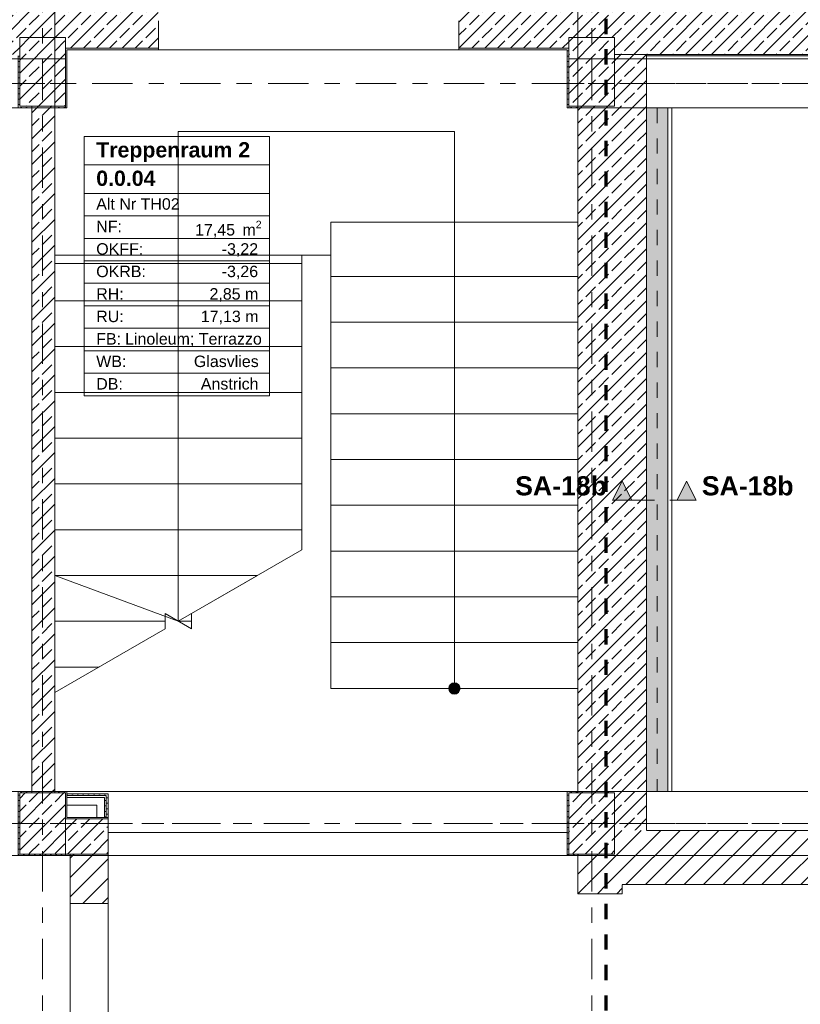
# Model space of a CAD drawing. Header units: metres. Extents: x -3.6 to 84.5, y -11 to 16.8.
# Tile 8 of 34: x 11.2 to 16.3, y 7.1 to 13.6. Entities that reach past the tile are written whole.
import ezdxf

# ---------------------------------------------------------------- set-up
doc = ezdxf.new("R2010")
doc.units = ezdxf.units.M
doc.header["$MEASUREMENT"] = 0
for name, pattern in [('Achse', [0.2, 0.1, -0.05, 0, -0.05]), ('Punktlinie eng', [0.0375, 0.0125, -0.025]), ('Schnittlinie', [0.3, 0.15, -0.075, 0, -0.075]), ('Strichlinie doppelt', [0.546806, 0.264583, -0.105833, 0.070556, -0.105833]), ('Strichlinie eng', [0.115, 0.075, -0.04]), ('Wipeout_Contour', [1, 0, -1])]:
    doc.linetypes.add(name, pattern=pattern)
for name, color, linetype in [('203 - Marker.Schnitt - Ausbaudetail SA', 7, 'Continuous'), ('301 - Elemente.Linie', 7, 'Continuous'), ('401 - Zone.Raum_ Raumbegrenzung_ Whg.', 7, 'Continuous'), ('451 - Universal.Achsen Raster', 7, 'Continuous'), ('604 - Struktur.Wand Aussen', 7, 'Continuous'), ('605 - Struktur.Wand Innen', 7, 'Continuous'), ('606 - Struktur.Wand Innen Ausbau', 7, 'Continuous'), ('607 - Struktur.Stütze', 7, 'Continuous'), ('608 - Struktur.Träger', 7, 'Continuous'), ('610 - Struktur.Treppe_ Rampe', 7, 'Continuous'), ('612 - Struktur.Stahlbau', 7, 'Continuous'), ('Neubau_612 - Struktur.Stahlbau', 7, 'Continuous'), ('Neubau_653 - Abdeckung.TB Verkofferung', 7, 'Continuous')]:
    doc.layers.add(name, color=color, linetype=linetype)
doc.styles.add('ERSTELLTER_STIL_1', font='txt')
doc.styles.add('ERSTELLTER_STIL_2', font='txt')
pattern_1 = [(45, (0, 0), (-0.01767767, 0.01767767), [0, -0.025])]
pattern_2 = [(45, (0, 0), (-0.0848528, 0.0848528), []), (45, (-0.04243, 0.04243), (-0.0848528, 0.0848528), [0.09, -0.03])]
pattern_3 = [(45, (0, 0), (-0.0636396, 0.0636396), [])]

msp = doc.modelspace()

# ---------------------------------------------------------------- hatches: boundary and pattern name
at = {"layer": '203 - Marker.Schnitt - Ausbaudetail SA', "linetype": 'Continuous', "lineweight": 0, "true_color": 0x000000}
for points in [[(15.0675, 10.4185), (15.1925, 10.4185), (15.13, 10.5435)], [(15.6146, 10.4185), (15.5521, 10.5435), (15.4896, 10.4185)]]:
    msp.add_hatch(color=18, dxfattribs=at).paths.add_polyline_path(points)
at = {"layer": '604 - Struktur.Wand Aussen', "linetype": 'Continuous', "lineweight": 0, "true_color": 0x000000}
h = msp.add_hatch(dxfattribs=at)
h.set_pattern_fill('Beton__Stahlbeton_0001', color=18, style=0, pattern_type=2)
h.set_pattern_definition(pattern_2)
h.paths.add_polyline_path([(11.48, 13.695), (0.405, 13.695), (0.405, 13.45), (0.68, 13.45), (0.68, 13.34), (3.98, 13.34), (3.98, 13.45), (4.28, 13.45), (4.28, 13.34), (7.58, 13.34), (7.58, 13.45), (7.88, 13.45), (7.88, 13.34), (11.18, 13.34), (11.18, 13.45), (11.48, 13.45)])
h = msp.add_hatch(dxfattribs=at)
h.set_pattern_fill('Beton__Stahlbeton_0001', color=18, style=0, pattern_type=2)
h.set_pattern_definition(pattern_2)
h.paths.add_polyline_path([(12.09, 13.695), (11.48, 13.695), (11.48, 13.38), (12.09, 13.38)])
h = msp.add_hatch(dxfattribs=at)
h.set_pattern_fill('Beton__Stahlbeton_0001', color=18, style=0, pattern_type=2)
h.set_pattern_definition(pattern_2)
h.paths.add_polyline_path([(14.06, 13.695), (14.06, 13.38), (14.78, 13.38), (14.78, 13.45), (14.93, 13.45), (14.93, 13.695)])
h = msp.add_hatch(dxfattribs=at)
h.set_pattern_fill('Beton__Stahlbeton_0001', color=18, style=0, pattern_type=2)
h.set_pattern_definition(pattern_2)
h.paths.add_polyline_path([(14.93, 13.45), (15.08, 13.45), (15.08, 13.34), (18.38, 13.34), (18.38, 13.45), (18.68, 13.45), (18.68, 13.34), (21.98, 13.34), (21.98, 13.45), (22.13, 13.45), (22.13, 13.695), (14.93, 13.695)])
h = msp.add_hatch(dxfattribs=at)
h.set_pattern_fill('Gips_0001', color=18, style=0, pattern_type=2)
h.set_pattern_definition(pattern_1)
h.paths.add_polyline_path([(11.49, 13.37), (12.09, 13.37), (12.09, 13.38), (11.49, 13.38)])
h = msp.add_hatch(dxfattribs=at)
h.set_pattern_fill('Gips_0001', color=18, style=0, pattern_type=2)
h.set_pattern_definition(pattern_1)
h.paths.add_polyline_path([(14.77, 13.38), (14.06, 13.38), (14.06, 13.37), (14.77, 13.37)])
h = msp.add_hatch(dxfattribs=at)
h.set_pattern_fill('Gips_0001', color=18, style=0, pattern_type=2)
h.set_pattern_definition(pattern_1)
h.paths.add_polyline_path([(15.29, 13.34), (15.29, 13.33), (18.37, 13.33), (18.37, 13.34)])
at = {"layer": '605 - Struktur.Wand Innen', "linetype": 'Continuous', "lineweight": 0, "true_color": 0x000000}
h = msp.add_hatch(dxfattribs=at)
h.set_pattern_fill('Beton__Stahlbeton_0001', color=18, style=0, pattern_type=2)
h.set_pattern_definition(pattern_2)
h.paths.add_polyline_path([(14.84, 8.5), (15.08, 8.5), (15.08, 8.255), (15.29, 8.255), (15.29, 13.33), (15.08, 13.33), (15.08, 13), (14.84, 13)])
h = msp.add_hatch(dxfattribs=at)
h.set_pattern_fill('Beton__Stahlbeton_0001', color=18, style=0, pattern_type=2)
h.set_pattern_definition(pattern_2)
h.paths.add_polyline_path([(15.29, 13.34), (15.08, 13.34), (15.08, 13.33), (15.29, 13.33)])
h = msp.add_hatch(dxfattribs=at)
h.set_pattern_fill('Beton__Stahlbeton_0001', color=18, style=0, pattern_type=2)
h.set_pattern_definition(pattern_2)
h.paths.add_polyline_path([(11.26, 8.5), (11.41, 8.5), (11.41, 13), (11.26, 13)])
h = msp.add_hatch(dxfattribs=at)
h.set_pattern_fill('Gips_0001', color=18, style=0, pattern_type=2)
h.set_pattern_definition(pattern_1)
h.paths.add_polyline_path([(11.49, 8.33), (11.75, 8.33), (11.76, 8.34), (11.49, 8.34)])
h = msp.add_hatch(dxfattribs=at)
h.set_pattern_fill('Gips_0001', color=18, style=0, pattern_type=2)
h.set_pattern_definition(pattern_1)
h.paths.add_polyline_path([(11.75, 8.33), (11.76, 8.33), (11.76, 8.34)])
at = {"layer": '606 - Struktur.Wand Innen Ausbau', "linetype": 'Continuous', "lineweight": 0, "true_color": 0x000000}
h = msp.add_hatch(dxfattribs=at)
h.set_pattern_fill('Gips_0001', color=18, style=0, pattern_type=2)
h.set_pattern_definition(pattern_1)
h.paths.add_polyline_path([(11.7475, 8.495), (11.49, 8.495), (11.49, 8.4825), (11.7475, 8.4825)])
h = msp.add_hatch(dxfattribs=at)
h.set_pattern_fill('Gips_0001', color=18, style=0, pattern_type=2)
h.set_pattern_definition(pattern_1)
h.paths.add_polyline_path([(11.735, 8.4825), (11.49, 8.4825), (11.49, 8.47), (11.735, 8.47)])
h = msp.add_hatch(dxfattribs=at)
h.set_pattern_fill('Gips_0001', color=18, style=0, pattern_type=2)
h.set_pattern_definition(pattern_1)
h.paths.add_polyline_path([(11.735, 8.47), (11.7475, 8.47), (11.7475, 8.4825)])
h = msp.add_hatch(dxfattribs=at)
h.set_pattern_fill('Gips_0001', color=18, style=0, pattern_type=2)
h.set_pattern_definition(pattern_1)
h.paths.add_polyline_path([(11.735, 8.47), (11.7475, 8.4825), (11.735, 8.4825)])
h = msp.add_hatch(dxfattribs=at)
h.set_pattern_fill('Gips_0001', color=18, style=0, pattern_type=2)
h.set_pattern_definition(pattern_1)
h.paths.add_polyline_path([(11.735, 8.47), (11.735, 8.34), (11.7475, 8.34), (11.7475, 8.47)])
h = msp.add_hatch(dxfattribs=at)
h.set_pattern_fill('Gips_0001', color=18, style=0, pattern_type=2)
h.set_pattern_definition(pattern_1)
h.paths.add_polyline_path([(11.7475, 8.4825), (11.76, 8.4825), (11.76, 8.495)])
h = msp.add_hatch(dxfattribs=at)
h.set_pattern_fill('Gips_0001', color=18, style=0, pattern_type=2)
h.set_pattern_definition(pattern_1)
h.paths.add_polyline_path([(11.7475, 8.4825), (11.76, 8.495), (11.7475, 8.495)])
h = msp.add_hatch(dxfattribs=at)
h.set_pattern_fill('Gips_0001', color=18, style=0, pattern_type=2)
h.set_pattern_definition(pattern_1)
h.paths.add_polyline_path([(11.7475, 8.4825), (11.7475, 8.34), (11.76, 8.34), (11.76, 8.4825)])
at = {"layer": '607 - Struktur.Stütze', "linetype": 'Continuous', "lineweight": 0, "true_color": 0x000000}
h = msp.add_hatch(dxfattribs=at)
h.set_pattern_fill('Beton__Stahlbeton_0001', color=18, style=0, pattern_type=2)
h.set_pattern_definition(pattern_2)
h.paths.add_polyline_path([(11.18, 13), (11.48, 13), (11.48, 13.45), (11.18, 13.45)])
h = msp.add_hatch(dxfattribs=at)
h.set_pattern_fill('Beton__Stahlbeton_0001', color=18, style=0, pattern_type=2)
h.set_pattern_definition(pattern_2)
h.paths.add_polyline_path([(14.78, 13), (15.08, 13), (15.08, 13.45), (14.78, 13.45)])
h = msp.add_hatch(dxfattribs=at)
h.set_pattern_fill('Gips_0001', color=18, style=0, pattern_type=2)
h.set_pattern_definition(pattern_1)
h.paths.add_polyline_path([(11.41, 12.99), (11.49, 12.99), (11.49, 13.37), (11.48, 13.37), (11.48, 13.34), (11.48, 13.33), (11.48, 13), (11.41, 13)])
h = msp.add_hatch(dxfattribs=at)
h.set_pattern_fill('Gips_0001', color=18, style=0, pattern_type=2)
h.set_pattern_definition(pattern_1)
h.paths.add_polyline_path([(11.48, 13.37), (11.49, 13.37), (11.49, 13.38), (11.48, 13.38)])
h = msp.add_hatch(dxfattribs=at)
h.set_pattern_fill('Gips_0001', color=18, style=0, pattern_type=2)
h.set_pattern_definition(pattern_1)
h.paths.add_polyline_path([(14.77, 13.38), (14.77, 13.37), (14.78, 13.37), (14.78, 13.38)])
h = msp.add_hatch(dxfattribs=at)
h.set_pattern_fill('Gips_0001', color=18, style=0, pattern_type=2)
h.set_pattern_definition(pattern_1)
h.paths.add_polyline_path([(14.78, 13.37), (14.77, 13.37), (14.77, 12.99), (14.84, 12.99), (14.84, 13), (14.78, 13)])
h = msp.add_hatch(dxfattribs=at)
h.set_pattern_fill('Gips_0001', color=18, style=0, pattern_type=2)
h.set_pattern_definition(pattern_1)
h.paths.add_polyline_path([(11.17, 13.34), (11.17, 13.33), (11.18, 13.33), (11.18, 13.34)])
h = msp.add_hatch(dxfattribs=at)
h.set_pattern_fill('Gips_0001', color=18, style=0, pattern_type=2)
h.set_pattern_definition(pattern_1)
h.paths.add_polyline_path([(11.17, 13.33), (11.17, 12.99), (11.26, 12.99), (11.26, 13), (11.18, 13), (11.18, 13.33)])
h = msp.add_hatch(dxfattribs=at)
h.set_pattern_fill('Gips_0001', color=18, style=0, pattern_type=2)
h.set_pattern_definition(pattern_1)
h.paths.add_polyline_path([(11.41, 8.51), (11.41, 8.5), (11.48, 8.5), (11.48, 8.34), (11.49, 8.34), (11.49, 8.51)])
h = msp.add_hatch(dxfattribs=at)
h.set_pattern_fill('Gips_0001', color=18, style=0, pattern_type=2)
h.set_pattern_definition(pattern_1)
h.paths.add_polyline_path([(11.49, 8.34), (11.48, 8.34), (11.48, 8.33), (11.49, 8.33)])
at = {"layer": '610 - Struktur.Treppe_ Rampe', "linetype": 'Continuous', "lineweight": 0, "true_color": 0x000000}
msp.add_hatch(color=18, dxfattribs=at).paths.add_polyline_path([(14.0675, 9.185, 1), (13.9925, 9.185, 1)])
at = {"layer": '612 - Struktur.Stahlbau', "linetype": 'Continuous', "lineweight": 0, "true_color": 0x30307f}
msp.add_hatch(color=177, dxfattribs=at).paths.add_polyline_path([(15.29, 12.99), (15.43, 12.99), (15.43, 8.51), (15.29, 8.51)])

# ---------------------------------------------------------------- linework, layer by layer
at = {"layer": '203 - Marker.Schnitt - Ausbaudetail SA', "color": 7, "linetype": 'Schnittlinie', "lineweight": 13}
msp.add_line((15.1925, 10.4185), (15.4896, 10.4185), dxfattribs=at)
at = {"layer": '203 - Marker.Schnitt - Ausbaudetail SA', "color": 7, "linetype": 'Continuous', "lineweight": 13, "flags": 128}
for points in [[(15.0675, 10.4185), (15.1925, 10.4185), (15.13, 10.5435)], [(15.6146, 10.4185), (15.4896, 10.4185), (15.5521, 10.5435)]]:
    msp.add_lwpolyline(points, close=True, dxfattribs=at)
at = {"layer": '401 - Zone.Raum_ Raumbegrenzung_ Whg.', "color": 7, "linetype": 'Continuous', "lineweight": 9}
for p, q in [((12.8169, 12.8024), (11.6031, 12.8024)), ((11.6031, 12.8024), (11.6031, 11.1033)), ((11.6031, 12.8024), (12.8169, 12.8024)), ((11.6031, 12.6158), (11.6031, 12.8024)), ((12.8169, 11.1033), (12.8169, 12.8024)), ((12.8169, 12.8024), (12.8169, 12.6158)), ((12.8169, 12.6158), (11.6031, 12.6158)), ((11.6031, 12.6158), (12.8169, 12.6158)), ((11.6031, 12.4292), (11.6031, 12.6158)), ((12.8169, 12.6158), (12.8169, 12.4292)), ((12.8169, 12.4292), (11.6031, 12.4292)), ((11.6031, 12.4292), (12.8169, 12.4292)), ((11.6031, 12.2819), (11.6031, 12.4292)), ((12.8169, 12.4292), (12.8169, 12.2819)), ((12.8169, 12.2819), (11.6031, 12.2819)), ((11.6031, 12.2819), (12.8169, 12.2819)), ((11.6031, 12.1346), (11.6031, 12.2819)), ((12.8169, 12.2819), (12.8169, 12.1346)), ((12.8169, 12.1346), (11.6031, 12.1346)), ((11.6031, 12.1346), (12.8169, 12.1346)), ((11.6031, 11.9873), (11.6031, 12.1346)), ((12.8169, 12.1346), (12.8169, 11.9873)), ((12.8169, 11.9873), (11.6031, 11.9873)), ((11.6031, 11.9873), (12.8169, 11.9873)), ((11.6031, 11.8399), (11.6031, 11.9873)), ((12.8169, 11.9873), (12.8169, 11.8399)), ((12.8169, 11.8399), (11.6031, 11.8399)), ((11.6031, 11.8399), (12.8169, 11.8399)), ((11.6031, 11.6926), (11.6031, 11.8399)), ((12.8169, 11.8399), (12.8169, 11.6926)), ((12.8169, 11.6926), (11.6031, 11.6926)), ((11.6031, 11.6926), (12.8169, 11.6926)), ((11.6031, 11.5453), (11.6031, 11.6926)), ((12.8169, 11.6926), (12.8169, 11.5453)), ((12.8169, 11.5453), (11.6031, 11.5453)), ((11.6031, 11.5453), (12.8169, 11.5453)), ((11.6031, 11.398), (11.6031, 11.5453)), ((12.8169, 11.5453), (12.8169, 11.398)), ((12.8169, 11.398), (11.6031, 11.398)), ((11.6031, 11.398), (12.8169, 11.398)), ((11.6031, 11.2506), (11.6031, 11.398)), ((12.8169, 11.398), (12.8169, 11.2506)), ((12.8169, 11.2506), (11.6031, 11.2506)), ((11.6031, 11.2506), (12.8169, 11.2506)), ((11.6031, 11.1033), (11.6031, 11.2506)), ((12.8169, 11.2506), (12.8169, 11.1033)), ((11.6031, 11.1033), (12.8169, 11.1033)), ((12.8169, 11.1033), (11.6031, 11.1033))]:
    msp.add_line(p, q, dxfattribs=at)
at = {"layer": '451 - Universal.Achsen Raster', "color": 160, "linetype": 'Strichlinie doppelt', "lineweight": 9, "true_color": 0x3232ff}
for p, q in [((11.33, -10.585), (11.33, 16.355)), ((64.935, 13.15), (-3.175, 13.15)), ((64.935, 8.3), (-3.175, 8.3))]:
    msp.add_line(p, q, dxfattribs=at)
at = {"layer": '604 - Struktur.Wand Aussen', "color": 7, "linetype": 'Continuous', "lineweight": 18}
for p, q in [((11.48, 13.38), (12.09, 13.38)), ((14.06, 13.38), (14.78, 13.38)), ((15.29, 13.33), (15.29, 13.34)), ((15.29, 13.33), (15.29, 13.34))]:
    msp.add_line(p, q, dxfattribs=at)
at = {"layer": '604 - Struktur.Wand Aussen', "color": 7, "linetype": 'Continuous', "lineweight": 13}
for p, q in [((12.09, 13.37), (14.06, 13.37)), ((15.29, 13.34), (15.08, 13.34)), ((15.29, 13.34), (15.08, 13.34)), ((15.29, 13.34), (18.38, 13.34))]:
    msp.add_line(p, q, dxfattribs=at)
at = {"layer": '604 - Struktur.Wand Aussen', "color": 7, "linetype": 'Continuous', "lineweight": 13, "flags": 128}
for points in [[(11.49, 13.37), (12.09, 13.37)], [(14.06, 13.37), (14.77, 13.37)]]:
    msp.add_lwpolyline(points, dxfattribs=at)
at = {"layer": '604 - Struktur.Wand Aussen', "color": 7, "linetype": 'Continuous', "lineweight": 5, "flags": 128}
msp.add_lwpolyline([(15.29, 13.33), (18.37, 13.33)], dxfattribs=at)
at = {"layer": '605 - Struktur.Wand Innen', "color": 7, "linetype": 'Continuous', "lineweight": 18}
for q in [(11.48, 8.33), (11.76, 8.33)]:
    msp.add_line((11.75, 8.33), q, dxfattribs=at)
at = {"layer": '605 - Struktur.Wand Innen', "color": 7, "linetype": 'Continuous', "lineweight": 18, "flags": 128}
for points in [[(15.29, 8.255), (15.29, 13.33)], [(11.26, 13), (11.26, 8.5)], [(11.41, 8.5), (11.41, 13)], [(14.84, 13), (14.84, 8.5)]]:
    msp.add_lwpolyline(points, dxfattribs=at)
at = {"layer": '605 - Struktur.Wand Innen', "color": 7, "linetype": 'Continuous', "lineweight": 13, "flags": 128}
for points in [[(11.76, 8.34), (11.49, 8.34)], [(11.76, 8.34), (11.76, 8.33)]]:
    msp.add_lwpolyline(points, dxfattribs=at)
at = {"layer": '606 - Struktur.Wand Innen Ausbau', "color": 7, "linetype": 'Continuous', "lineweight": 5}
for p, q in [((11.735, 8.4825), (11.49, 8.4825)), ((11.685, 8.47), (11.49, 8.47)), ((11.735, 8.47), (11.685, 8.47)), ((11.7475, 8.4825), (11.735, 8.4825)), ((11.735, 8.42), (11.735, 8.47)), ((11.735, 8.42), (11.735, 8.47)), ((11.7475, 8.47), (11.7475, 8.4825)), ((11.7475, 8.34), (11.7475, 8.47)), ((11.735, 8.34), (11.735, 8.42))]:
    msp.add_line(p, q, dxfattribs=at)
at = {"layer": '606 - Struktur.Wand Innen Ausbau', "color": 7, "linetype": 'Continuous', "lineweight": 5, "flags": 128}
for points in [[(11.76, 8.495), (11.49, 8.495)], [(11.76, 8.495), (11.76, 8.4825)], [(11.76, 8.34), (11.76, 8.4825)], [(11.49, 8.42), (11.685, 8.42)], [(11.685, 8.42), (11.685, 8.34)], [(11.735, 8.34), (11.685, 8.34)], [(11.7475, 8.34), (11.735, 8.34)], [(11.76, 8.34), (11.7475, 8.34)]]:
    msp.add_lwpolyline(points, dxfattribs=at)
at = {"layer": '607 - Struktur.Stütze', "color": 7, "linetype": 'Continuous', "lineweight": 13, "flags": 128}
for points in [[(11.18, 13), (11.48, 13), (11.48, 13.45), (11.18, 13.45)], [(14.78, 13), (15.08, 13), (15.08, 13.45), (14.78, 13.45)]]:
    msp.add_lwpolyline(points, close=True, dxfattribs=at)
at = {"layer": '607 - Struktur.Stütze', "color": 7, "linetype": 'Continuous', "lineweight": 5, "flags": 128}
for points in [[(11.41, 12.99), (11.49, 12.99), (11.49, 13.37)], [(14.77, 13.37), (14.77, 12.99), (14.84, 12.99)], [(11.17, 13.33), (11.17, 12.99), (11.26, 12.99)], [(11.49, 8.34), (11.49, 8.51), (11.41, 8.51)]]:
    msp.add_lwpolyline(points, dxfattribs=at)
at = {"layer": '608 - Struktur.Träger', "color": 7, "linetype": 'Continuous', "lineweight": 13}
for p, q in [((0.38, 13.31), (11.48, 13.31)), ((11.48, 12.99), (11.48, 13.31)), ((14.78, 13.31), (47.48, 13.31)), ((14.78, 12.99), (14.78, 13.31)), ((0.38, 12.99), (11.48, 12.99)), ((14.78, 12.99), (47.48, 12.99)), ((0.38, 8.51), (61.88, 8.51))]:
    msp.add_line(p, q, dxfattribs=at)
at = {"layer": '608 - Struktur.Träger', "color": 7, "linetype": 'Achse', "lineweight": 9}
for p, q in [((0.38, 13.15), (11.48, 13.15)), ((14.78, 13.15), (47.48, 13.15)), ((0.38, 8.3), (61.88, 8.3))]:
    msp.add_line(p, q, dxfattribs=at)
at = {"layer": '610 - Struktur.Treppe_ Rampe', "color": 7, "linetype": 'Continuous', "lineweight": 18}
for p, q in [((11.41, 13.645), (11.41, 12.025)), ((14.84, 11.885), (14.84, 13.645)), ((14.03, 12.835), (12.22, 12.835)), ((12.22, 12.835), (12.22, 12.025)), ((14.03, 11.885), (14.03, 12.835)), ((11.41, 12.025), (13.03, 12.025)), ((11.41, 12.025), (11.41, 11.725)), ((13.03, 12.025), (11.41, 12.025)), ((12.22, 12.025), (12.22, 9.625)), ((13.03, 12.025), (13.22, 12.025)), ((13.03, 11.725), (13.03, 12.025)), ((13.22, 12.025), (13.22, 11.885)), ((14.84, 11.885), (13.22, 11.885)), ((13.22, 11.885), (13.22, 11.585)), ((13.22, 11.885), (14.84, 11.885)), ((14.03, 9.485), (14.03, 11.885)), ((14.84, 11.585), (14.84, 11.885)), ((11.41, 11.725), (13.03, 11.725)), ((13.03, 11.725), (11.41, 11.725)), ((11.41, 11.725), (11.41, 11.425)), ((13.03, 11.425), (13.03, 11.725)), ((14.84, 11.585), (13.22, 11.585)), ((13.22, 11.585), (13.22, 11.285)), ((13.22, 11.585), (14.84, 11.585)), ((14.84, 11.285), (14.84, 11.585)), ((11.41, 11.425), (13.03, 11.425)), ((13.03, 11.425), (11.41, 11.425)), ((11.41, 11.425), (11.41, 11.125)), ((13.03, 11.125), (13.03, 11.425)), ((14.84, 11.285), (13.22, 11.285)), ((13.22, 11.285), (13.22, 10.985)), ((13.22, 11.285), (14.84, 11.285)), ((14.84, 10.985), (14.84, 11.285)), ((11.41, 11.125), (13.03, 11.125)), ((13.03, 11.125), (11.41, 11.125)), ((11.41, 11.125), (11.41, 10.825)), ((13.03, 10.825), (13.03, 11.125)), ((14.84, 10.985), (13.22, 10.985)), ((13.22, 10.985), (13.22, 10.685)), ((13.22, 10.985), (14.84, 10.985)), ((14.84, 10.685), (14.84, 10.985)), ((11.41, 10.825), (13.03, 10.825)), ((13.03, 10.825), (11.41, 10.825)), ((11.41, 10.825), (11.41, 10.525)), ((13.03, 10.525), (13.03, 10.825)), ((14.84, 10.685), (13.22, 10.685)), ((13.22, 10.685), (13.22, 10.385)), ((13.22, 10.685), (14.84, 10.685)), ((14.84, 10.385), (14.84, 10.685)), ((11.41, 10.525), (13.03, 10.525)), ((13.03, 10.525), (11.41, 10.525)), ((11.41, 10.525), (11.41, 10.225)), ((13.03, 10.225), (13.03, 10.525)), ((14.84, 10.385), (13.22, 10.385)), ((13.22, 10.385), (13.22, 10.085)), ((13.22, 10.385), (14.84, 10.385)), ((14.84, 10.085), (14.84, 10.385)), ((11.41, 10.225), (13.03, 10.225)), ((13.03, 10.225), (11.41, 10.225)), ((11.41, 10.225), (11.41, 9.925)), ((13.03, 10.0926), (13.03, 10.225)), ((13.03, 10.0926), (12.3066, 9.675)), ((14.84, 10.085), (13.22, 10.085)), ((13.22, 10.085), (13.22, 9.785)), ((13.22, 10.085), (14.84, 10.085)), ((14.84, 9.785), (14.84, 10.085)), ((11.41, 9.925), (12.7396, 9.925)), ((12.7396, 9.925), (11.41, 9.925)), ((11.41, 9.925), (11.41, 9.625)), ((11.41, 9.925), (12.22, 9.625)), ((12.22, 9.625), (12.7396, 9.925)), ((14.84, 9.785), (13.22, 9.785)), ((13.22, 9.785), (13.22, 9.485)), ((13.22, 9.785), (14.84, 9.785)), ((14.84, 9.485), (14.84, 9.785)), ((11.41, 9.625), (12.1334, 9.625)), ((12.1334, 9.625), (11.41, 9.625)), ((11.41, 9.625), (11.41, 9.325)), ((12.3066, 9.575), (12.1334, 9.675)), ((12.1334, 9.675), (12.1334, 9.575)), ((12.22, 9.625), (12.3066, 9.625)), ((12.3066, 9.625), (12.22, 9.625)), ((12.3066, 9.675), (12.3066, 9.575)), ((12.1334, 9.575), (11.41, 9.1573)), ((14.84, 9.485), (13.22, 9.485)), ((13.22, 9.485), (13.22, 9.185)), ((13.22, 9.485), (14.84, 9.485)), ((14.03, 9.185), (14.03, 9.485)), ((14.84, 9.185), (14.84, 9.485)), ((11.41, 9.325), (11.7004, 9.325)), ((11.7004, 9.325), (11.41, 9.325)), ((11.41, 9.325), (11.41, 9.1573)), ((13.22, 9.185), (14.84, 9.185))]:
    msp.add_line(p, q, dxfattribs=at)
at = {"layer": '610 - Struktur.Treppe_ Rampe', "color": 7, "linetype": 'Continuous', "lineweight": 13}
for p, q in [((11.41, 13.645), (11.41, 12.025)), ((14.84, 12.2407), (14.84, 13.645)), ((13.22, 12.2407), (13.22, 12.025)), ((14.84, 12.2407), (13.22, 12.2407)), ((14.84, 11.885), (14.84, 12.2407)), ((11.41, 12.025), (13.03, 12.025)), ((11.41, 12.025), (11.41, 9.1573)), ((13.03, 12.025), (13.22, 12.025)), ((13.03, 10.0926), (13.03, 12.025)), ((13.22, 12.025), (13.22, 11.885)), ((13.03, 11.9693), (11.41, 11.9693)), ((13.22, 11.885), (13.22, 9.185)), ((14.84, 9.185), (14.84, 11.885)), ((14.84, 9.485), (13.22, 9.485)), ((13.22, 9.185), (14.84, 9.185))]:
    msp.add_line(p, q, dxfattribs=at)
at = {"layer": '610 - Struktur.Treppe_ Rampe', "color": 7, "linetype": 'Continuous', "lineweight": 18, "flags": 128}
msp.add_lwpolyline([(14.0675, 9.185, 1), (13.9925, 9.185, 1)], format="xyb", close=True, dxfattribs=at)
at = {"layer": 'Neubau_612 - Struktur.Stahlbau', "color": 1, "linetype": 'Continuous', "lineweight": 13}
for p, q in [((15.29, 12.99), (15.29, 8.51)), ((15.29, 12.99), (15.43, 12.99)), ((15.43, 12.99), (15.43, 8.51)), ((15.29, 8.51), (15.43, 8.51))]:
    msp.add_line(p, q, dxfattribs=at)
at = {"layer": 'Neubau_612 - Struktur.Stahlbau', "color": 1, "linetype": 'Achse', "lineweight": 9}
msp.add_line((15.36, 12.99), (15.36, 8.51), dxfattribs=at)
at = {"layer": 'Neubau_653 - Abdeckung.TB Verkofferung', "color": 1, "linetype": 'Continuous', "lineweight": 9}
for p, q in [((15.29, 8.51), (15.29, 12.99)), ((15.455, 12.99), (15.29, 12.99)), ((15.455, 8.51), (15.455, 12.99)), ((15.455, 8.51), (15.29, 8.51))]:
    msp.add_line(p, q, dxfattribs=at)

# ---------------------------------------------------------------- texts
at = {"layer": '203 - Marker.Schnitt - Ausbaudetail SA', "color": 7, "lineweight": 13, "char_height": 0.125, "style": 'ERSTELLTER_STIL_1'}
for s, insert, attachment_point in [('\\A1;{\\pqr;\\pt0;\\fArial|b1|i0|c0|p38;SA-18b}', (15.03, 10.4485), 9), ('\\A1;{\\pql;\\pt0;\\fArial|b1|i0|c0|p38;SA-18b}', (15.6521, 10.4485), 7)]:
    msp.add_mtext(s, dxfattribs=dict(at, insert=insert, attachment_point=attachment_point))
at = {"layer": '401 - Zone.Raum_ Raumbegrenzung_ Whg.', "color": 7, "lineweight": 9, "attachment_point": 1}
for s, insert, char_height, style in [('\\A1;{\\pqj;\\pt0;\\fArial|b1|i0|c0|p38;}', (12.7383, 12.7877), 0.1, 'ERSTELLTER_STIL_1'), ('\\A1;{\\pqj;\\pt0;\\fArial|b1|i0|c0|p38;Treppenraum 2}', (11.6817, 12.7648), 0.1, 'ERSTELLTER_STIL_1'), ('\\A1;{\\pqj;\\pt0;\\fArial|b1|i0|c0|p38;}', (12.7383, 12.6011), 0.1, 'ERSTELLTER_STIL_1'), ('\\A1;{\\pql;\\pt0;\\fArial|b1|i0|c0|p38;0.0.04}', (11.6817, 12.5782), 0.1, 'ERSTELLTER_STIL_1'), ('\\A1;{\\pqj;\\pt0;\\fArial|b0|i0|c0|p38;Alt Nr TH02}', (11.6817, 12.3973), 0.075, 'ERSTELLTER_STIL_2'), ('\\A1;{\\pqj;\\pt0;\\fArial|b0|i0|c0|p38;}', (12.7383, 12.4145), 0.075, 'ERSTELLTER_STIL_2'), ('\\A1;{\\pqj;\\pt0;\\fArial|b0|i0|c0|p38;NF: }', (11.6817, 12.25), 0.075, 'ERSTELLTER_STIL_2'), ('\\A1;{\\pql;\\pt0,0.05;\\fArial|b0|i0|c0|p38;17,45\\fArial|b0|i0|c0|p38;\\A1{\\H.66x;\\S^  ;}\\fArial|b0|i0|c0|p38; m\\fArial|b0|i0|c0|p38;\\A1{\\H.66x;\\S2^  ;}}', (12.3298, 12.25), 0.075, 'ERSTELLTER_STIL_2'), ('\\A1;{\\pqj;\\pt0;\\fArial|b0|i0|c0|p38;OKFF: }', (11.6817, 12.1027), 0.075, 'ERSTELLTER_STIL_2'), ('\\A1;{\\pqj;\\pt0;\\fArial|b0|i0|c0|p38;-3,22}', (12.5045, 12.1027), 0.075, 'ERSTELLTER_STIL_2'), ('\\A1;{\\pqj;\\pt0;\\fArial|b0|i0|c0|p38;OKRB: }', (11.6817, 11.9554), 0.075, 'ERSTELLTER_STIL_2'), ('\\A1;{\\pqj;\\pt0;\\fArial|b0|i0|c0|p38;-3,26}', (12.5045, 11.9554), 0.075, 'ERSTELLTER_STIL_2'), ('\\A1;{\\pqj;\\pt0;\\fArial|b0|i0|c0|p38;2,85 m}', (12.4243, 11.8081), 0.075, 'ERSTELLTER_STIL_2'), ('\\A1;{\\pqj;\\pt0;\\fArial|b0|i0|c0|p38;RH: }', (11.6817, 11.8081), 0.075, 'ERSTELLTER_STIL_2'), ('\\A1;{\\pqj;\\pt0;\\fArial|b0|i0|c0|p38;RU: }', (11.6817, 11.6607), 0.075, 'ERSTELLTER_STIL_2'), ('\\A1;{\\pqj;\\pt0;\\fArial|b0|i0|c0|p38;17,13 m}', (12.3674, 11.6607), 0.075, 'ERSTELLTER_STIL_2'), ('\\A1;{\\pqj;\\pt0;\\fArial|b0|i0|c0|p38;FB: }', (11.6817, 11.5134), 0.075, 'ERSTELLTER_STIL_2'), ('\\A1;{\\pqj;\\pt0;\\fArial|b0|i0|c0|p38;Linoleum; Terrazzo}', (11.8709, 11.5134), 0.075, 'ERSTELLTER_STIL_2'), ('\\A1;{\\pqj;\\pt0;\\fArial|b0|i0|c0|p38;WB: }', (11.6817, 11.3661), 0.075, 'ERSTELLTER_STIL_2'), ('\\A1;{\\pqj;\\pt0;\\fArial|b0|i0|c0|p38;Glasvlies}', (12.3221, 11.3661), 0.075, 'ERSTELLTER_STIL_2'), ('\\A1;{\\pqj;\\pt0;\\fArial|b0|i0|c0|p38;DB: }', (11.6817, 11.2188), 0.075, 'ERSTELLTER_STIL_2'), ('\\A1;{\\pqj;\\pt0;\\fArial|b0|i0|c0|p38;Anstrich}', (12.3674, 11.2188), 0.075, 'ERSTELLTER_STIL_2')]:
    msp.add_mtext(s, dxfattribs=dict(at, insert=insert, char_height=char_height, style=style))

# ---------------------------------------------------------------- wipeouts: each hides what was drawn before it
at = {"color": 254, "linetype": 'Wipeout_Contour', "lineweight": 0, "ltscale": 42.956879}
msp.add_wipeout([(11.51, 8.09), (11.52, 8.1), (11.51, 8.1)], dxfattribs=at).dxf.layer = '605 - Struktur.Wand Innen'
at = {"color": 254, "linetype": 'Wipeout_Contour', "lineweight": 0, "ltscale": 67.72537}
msp.add_wipeout([(14.84, 7.9), (14.84, 7.84), (15.13, 7.84), (15.13, 7.9)], dxfattribs=at).dxf.layer = '605 - Struktur.Wand Innen'

# ---------------------------------------------------------------- next in the draw order: hatches: boundary and pattern name
at = {"layer": '605 - Struktur.Wand Innen', "linetype": 'Continuous', "lineweight": 0, "true_color": 0x000000}
h = msp.add_hatch(dxfattribs=at)
h.set_pattern_fill('MW_Ziegel_0001', color=18, style=0, pattern_type=2)
h.set_pattern_definition(pattern_3)
h.paths.add_polyline_path([(11.51, 8.09), (11.52, 8.1), (11.51, 8.1)])
h = msp.add_hatch(dxfattribs=at)
h.set_pattern_fill('MW_Ziegel_0001', color=18, style=0, pattern_type=2)
h.set_pattern_definition(pattern_3)
h.paths.add_polyline_path([(14.84, 7.9), (14.84, 7.84), (15.13, 7.84), (15.13, 7.9)])

# ---------------------------------------------------------------- next in the draw order: linework, layer by layer
at = {"layer": '605 - Struktur.Wand Innen', "color": 7, "linetype": 'Continuous', "lineweight": 18, "flags": 128}
for points in [[(14.84, 7.9), (14.84, 7.84)], [(15.13, 7.84), (15.13, 7.9)], [(14.84, 7.84), (15.13, 7.84)]]:
    msp.add_lwpolyline(points, dxfattribs=at)

# ---------------------------------------------------------------- next in the draw order: wipeouts: each hides what was drawn before it
at = {"color": 254, "linetype": 'Wipeout_Contour', "lineweight": 0, "ltscale": 113.188276}
msp.add_wipeout([(14.06, 13.64), (12.09, 13.64), (12.09, 13.56), (12.09, 13.37), (14.06, 13.37), (14.06, 13.56)], dxfattribs=at).dxf.layer = '604 - Struktur.Wand Aussen'

# ---------------------------------------------------------------- next in the draw order: linework, layer by layer
at = {"layer": '604 - Struktur.Wand Aussen', "color": 7, "linetype": 'Punktlinie eng', "lineweight": 13}
for p, q in [((12.09, 13.38), (12.09, 13.56)), ((14.06, 13.56), (14.06, 13.38)), ((12.09, 13.37), (12.09, 13.38)), ((14.06, 13.38), (14.06, 13.37))]:
    msp.add_line(p, q, dxfattribs=at)
at = {"layer": '604 - Struktur.Wand Aussen', "color": 7, "linetype": 'Continuous', "lineweight": 18}
for p, q in [((12.09, 13.38), (12.09, 13.56)), ((14.06, 13.56), (14.06, 13.38))]:
    msp.add_line(p, q, dxfattribs=at)
at = {"layer": '604 - Struktur.Wand Aussen', "color": 7, "linetype": 'Continuous', "lineweight": 13}
for p, q in [((12.09, 13.37), (12.09, 13.38)), ((14.06, 13.37), (12.09, 13.37)), ((14.06, 13.38), (14.06, 13.37))]:
    msp.add_line(p, q, dxfattribs=at)

# ---------------------------------------------------------------- next in the draw order: wipeouts: each hides what was drawn before it
at = {"color": 254, "linetype": 'Wipeout_Contour', "lineweight": 0, "ltscale": 71.082027}
msp.add_wipeout([(11.52, 8.1), (11.51, 8.09), (11.51, 7.775), (11.76, 7.775), (11.76, 8.1)], dxfattribs=at).dxf.layer = '605 - Struktur.Wand Innen'
at = {"color": 254, "linetype": 'Wipeout_Contour', "lineweight": 0, "ltscale": 68.313811}
msp.add_wipeout([(14.84, 7.9), (15.13, 7.9), (14.9666, 8.1), (14.84, 8.1)], dxfattribs=at).dxf.layer = '605 - Struktur.Wand Innen'

# ---------------------------------------------------------------- next in the draw order: hatches: boundary and pattern name
at = {"layer": '605 - Struktur.Wand Innen', "linetype": 'Continuous', "lineweight": 0, "true_color": 0x000000}
h = msp.add_hatch(dxfattribs=at)
h.set_pattern_fill('Beton__Stahlbeton_0001', color=18, style=0, pattern_type=2)
h.set_pattern_definition(pattern_2)
h.paths.add_polyline_path([(11.48, 8.1), (11.52, 8.1), (11.75, 8.33), (11.48, 8.33)])
h = msp.add_hatch(dxfattribs=at)
h.set_pattern_fill('Beton__Stahlbeton_0001', color=18, style=0, pattern_type=2)
h.set_pattern_definition(pattern_2)
h.paths.add_polyline_path([(11.75, 8.33), (11.52, 8.1), (11.76, 8.1), (11.76, 8.33)])
h = msp.add_hatch(dxfattribs=at)
h.set_pattern_fill('Verputz_0001', color=18, style=0, pattern_type=2)
h.set_pattern_definition([(0, (0, 0), (0, 0.08660254), [0, -0.05]), (0, (0.025, 0.0433), (0, 0.08660254), [0, -0.05])])
h.paths.add_polyline_path([(11.51, 8.1), (11.48, 8.1), (11.48, 8.09), (11.51, 8.09)])
h = msp.add_hatch(dxfattribs=at)
h.set_pattern_fill('MW_Ziegel_0001', color=18, style=0, pattern_type=2)
h.set_pattern_definition(pattern_3)
h.paths.add_polyline_path([(11.52, 8.1), (11.51, 8.09), (11.51, 7.775), (11.76, 7.775), (11.76, 8.1)])
h = msp.add_hatch(dxfattribs=at)
h.set_pattern_fill('MW_Ziegel_0001', color=18, style=0, pattern_type=2)
h.set_pattern_definition(pattern_3)
h.paths.add_polyline_path([(14.84, 7.9), (15.13, 7.9), (14.9666, 8.1), (14.84, 8.1)])
at = {"layer": '607 - Struktur.Stütze', "linetype": 'Continuous', "lineweight": 0, "true_color": 0x000000}
h = msp.add_hatch(dxfattribs=at)
h.set_pattern_fill('Gips_0001', color=18, style=0, pattern_type=2)
h.set_pattern_definition(pattern_1)
h.paths.add_polyline_path([(11.17, 8.09), (11.48, 8.09), (11.48, 8.1), (11.18, 8.1), (11.18, 8.5), (11.26, 8.5), (11.26, 8.51), (11.17, 8.51)])
h = msp.add_hatch(dxfattribs=at)
h.set_pattern_fill('Beton__Stahlbeton_0001', color=18, style=0, pattern_type=2)
h.set_pattern_definition(pattern_2)
h.paths.add_polyline_path([(11.18, 8.1), (11.48, 8.1), (11.48, 8.5), (11.18, 8.5)])

# ---------------------------------------------------------------- next in the draw order: linework, layer by layer
at = {"layer": '451 - Universal.Achsen Raster', "color": 160, "linetype": 'Strichlinie doppelt', "lineweight": 9, "true_color": 0x3232ff}
msp.add_line((14.93, -10.585), (14.93, 16.355), dxfattribs=at)
at = {"layer": '605 - Struktur.Wand Innen', "color": 7, "linetype": 'Continuous', "lineweight": 18}
for p, q in [((11.48, 8.1), (11.51, 8.1)), ((11.51, 8.1), (11.51, 8.09)), ((11.52, 8.1), (11.51, 8.1)), ((11.51, 8.1), (11.51, 8.09)), ((11.52, 8.1), (11.51, 8.1)), ((11.52, 8.1), (11.76, 8.1)), ((11.52, 8.1), (11.76, 8.1)), ((11.51, 7.775), (11.76, 7.775))]:
    msp.add_line(p, q, dxfattribs=at)
at = {"layer": '605 - Struktur.Wand Innen', "color": 7, "linetype": 'Continuous', "lineweight": 13}
for p, q in [((11.51, 7.775), (11.51, 6.855)), ((11.76, 6.855), (11.76, 7.775))]:
    msp.add_line(p, q, dxfattribs=at)
at = {"layer": '605 - Struktur.Wand Innen', "color": 7, "linetype": 'Continuous', "lineweight": 18, "flags": 128}
for points in [[(11.76, 8.33), (11.76, 8.1)], [(11.51, 8.09), (11.51, 7.775)], [(11.76, 7.775), (11.76, 8.1)], [(14.84, 8.1), (14.84, 7.9)]]:
    msp.add_lwpolyline(points, dxfattribs=at)
at = {"layer": '605 - Struktur.Wand Innen', "color": 7, "linetype": 'Continuous', "lineweight": 13, "flags": 128}
for points in [[(11.48, 8.09), (11.48, 8.1)], [(11.48, 8.09), (11.51, 8.09)]]:
    msp.add_lwpolyline(points, dxfattribs=at)
at = {"layer": '607 - Struktur.Stütze', "color": 7, "linetype": 'Continuous', "lineweight": 5, "flags": 128}
msp.add_lwpolyline([(11.26, 8.51), (11.17, 8.51), (11.17, 8.09), (11.48, 8.09)], dxfattribs=at)
at = {"layer": '607 - Struktur.Stütze', "color": 7, "linetype": 'Continuous', "lineweight": 13, "flags": 128}
msp.add_lwpolyline([(11.18, 8.1), (11.48, 8.1), (11.48, 8.5), (11.18, 8.5)], close=True, dxfattribs=at)

# ---------------------------------------------------------------- next in the draw order: wipeouts: each hides what was drawn before it
at = {"color": 254, "linetype": 'Wipeout_Contour', "lineweight": 0, "ltscale": 62.476913}
msp.add_wipeout([(11.76, 8.24), (11.76, 8.2275), (14.77, 8.2275), (14.77, 8.24)], dxfattribs=at).dxf.layer = '605 - Struktur.Wand Innen'
at = {"color": 254, "linetype": 'Wipeout_Contour', "lineweight": 0, "ltscale": 85.166079}
msp.add_wipeout([(14.9666, 8.1), (15.13, 7.9), (15.13, 8.255), (15.08, 8.255), (15.08, 8.1)], dxfattribs=at).dxf.layer = '605 - Struktur.Wand Innen'
at = {"color": 254, "linetype": 'Wipeout_Contour', "lineweight": 0, "ltscale": 62.187423}
msp.add_wipeout([(11.76, 8.09), (14.77, 8.09), (14.77, 8.1025), (11.76, 8.1025)], dxfattribs=at).dxf.layer = '605 - Struktur.Wand Innen'

# ---------------------------------------------------------------- next in the draw order: hatches: boundary and pattern name
at = {"layer": '605 - Struktur.Wand Innen', "linetype": 'Continuous', "lineweight": 0, "true_color": 0x000000}
h = msp.add_hatch(dxfattribs=at)
h.set_pattern_fill('MW_Ziegel_0001', color=18, style=0, pattern_type=2)
h.set_pattern_definition(pattern_3)
h.paths.add_polyline_path([(14.9666, 8.1), (15.13, 7.9), (15.13, 8.255), (15.08, 8.255), (15.08, 8.1)])

# ---------------------------------------------------------------- next in the draw order: wipeouts: each hides what was drawn before it
at = {"color": 254, "linetype": 'Wipeout_Contour', "lineweight": 0, "ltscale": 62.45045}
msp.add_wipeout([(11.76, 8.2275), (11.76, 8.215), (14.77, 8.215), (14.77, 8.2275)], dxfattribs=at).dxf.layer = '605 - Struktur.Wand Innen'
at = {"color": 254, "linetype": 'Wipeout_Contour', "lineweight": 0, "ltscale": 62.213594}
msp.add_wipeout([(14.77, 8.115), (11.76, 8.115), (11.76, 8.1025), (14.77, 8.1025)], dxfattribs=at).dxf.layer = '605 - Struktur.Wand Innen'

# ---------------------------------------------------------------- next in the draw order: wipeouts: each hides what was drawn before it
at = {"color": 254, "linetype": 'Wipeout_Contour', "lineweight": 0, "ltscale": 62.424016}
msp.add_wipeout([(11.76, 8.215), (11.76, 8.2025), (14.77, 8.2025), (14.77, 8.215)], dxfattribs=at).dxf.layer = '605 - Struktur.Wand Innen'
at = {"color": 254, "linetype": 'Wipeout_Contour', "lineweight": 0, "ltscale": 113.818503}
msp.add_wipeout([(15.13, 8.255), (15.13, 7.9), (18.42, 7.9), (18.42, 8.1), (18.38, 8.1), (18.38, 8.255)], dxfattribs=at).dxf.layer = '605 - Struktur.Wand Innen'
at = {"color": 254, "linetype": 'Wipeout_Contour', "lineweight": 0, "ltscale": 62.239795}
msp.add_wipeout([(14.77, 8.1275), (11.76, 8.1275), (11.76, 8.115), (14.77, 8.115)], dxfattribs=at).dxf.layer = '605 - Struktur.Wand Innen'

# ---------------------------------------------------------------- next in the draw order: hatches: boundary and pattern name
at = {"layer": '605 - Struktur.Wand Innen', "linetype": 'Continuous', "lineweight": 0, "true_color": 0x000000}
h = msp.add_hatch(dxfattribs=at)
h.set_pattern_fill('MW_Ziegel_0001', color=18, style=0, pattern_type=2)
h.set_pattern_definition(pattern_3)
h.paths.add_polyline_path([(15.13, 8.255), (15.13, 7.9), (18.42, 7.9), (18.42, 8.1), (18.38, 8.1), (18.38, 8.255)])

# ---------------------------------------------------------------- next in the draw order: linework, layer by layer
at = {"layer": '301 - Elemente.Linie', "color": 160, "linetype": 'Strichlinie eng', "lineweight": 70, "true_color": 0x3232ff, "flags": 128}
msp.add_lwpolyline([(15.0261, 14.065), (32.7919, 14.065), (32.7919, -0.365), (15.0261, -0.365)], close=True, dxfattribs=at)
at = {"layer": '605 - Struktur.Wand Innen', "color": 7, "linetype": 'Continuous', "lineweight": 13, "flags": 128}
for points in [[(14.77, 8.24), (11.76, 8.24)], [(11.76, 8.09), (14.77, 8.09)]]:
    msp.add_lwpolyline(points, dxfattribs=at)
at = {"layer": '605 - Struktur.Wand Innen', "color": 7, "linetype": 'Continuous', "lineweight": 18, "flags": 128}
for points in [[(18.38, 8.255), (15.29, 8.255)], [(15.13, 7.9), (18.42, 7.9)]]:
    msp.add_lwpolyline(points, dxfattribs=at)
at = {"layer": '608 - Struktur.Träger', "color": 7, "linetype": 'Continuous', "lineweight": 13}
msp.add_line((0.38, 8.09), (61.88, 8.09), dxfattribs=at)

# ---------------------------------------------------------------- next in the draw order: wipeouts: each hides what was drawn before it
at = {"color": 254, "linetype": 'Wipeout_Contour', "lineweight": 0, "ltscale": 62.330039}
msp.add_wipeout([(11.76, 8.2025), (11.76, 8.1275), (14.77, 8.1275), (14.77, 8.2025)], dxfattribs=at).dxf.layer = '605 - Struktur.Wand Innen'

# ---------------------------------------------------------------- next in the draw order: hatches: boundary and pattern name
at = {"layer": '607 - Struktur.Stütze', "linetype": 'Continuous', "lineweight": 0, "true_color": 0x000000}
h = msp.add_hatch(dxfattribs=at)
h.set_pattern_fill('Gips_0001', color=18, style=0, pattern_type=2)
h.set_pattern_definition(pattern_1)
h.paths.add_polyline_path([(14.84, 8.51), (14.77, 8.51), (14.77, 8.09), (14.84, 8.09), (14.84, 8.1), (14.78, 8.1), (14.78, 8.5), (14.84, 8.5)])
h = msp.add_hatch(dxfattribs=at)
h.set_pattern_fill('Beton__Stahlbeton_0001', color=18, style=0, pattern_type=2)
h.set_pattern_definition(pattern_2)
h.paths.add_polyline_path([(14.78, 8.1), (15.08, 8.1), (15.08, 8.5), (14.78, 8.5)])

# ---------------------------------------------------------------- next in the draw order: linework, layer by layer
at = {"layer": '605 - Struktur.Wand Innen', "color": 7, "linetype": 'Continuous', "lineweight": 13, "flags": 128}
for points in [[(11.76, 8.24), (11.76, 8.2275)], [(11.76, 8.2275), (11.76, 8.215)], [(11.76, 8.215), (11.76, 8.2025)], [(11.76, 8.2025), (11.76, 8.1275)], [(11.76, 8.1275), (11.76, 8.115)], [(11.76, 8.115), (11.76, 8.1025)], [(11.76, 8.1025), (11.76, 8.09)]]:
    msp.add_lwpolyline(points, dxfattribs=at)
at = {"layer": '607 - Struktur.Stütze', "color": 7, "linetype": 'Continuous', "lineweight": 5, "flags": 128}
msp.add_lwpolyline([(14.84, 8.51), (14.77, 8.51), (14.77, 8.09), (14.84, 8.09)], dxfattribs=at)
at = {"layer": '607 - Struktur.Stütze', "color": 7, "linetype": 'Continuous', "lineweight": 13, "flags": 128}
msp.add_lwpolyline([(14.78, 8.1), (15.08, 8.1), (15.08, 8.5), (14.78, 8.5)], close=True, dxfattribs=at)

doc.saveas('drawing.dxf')
